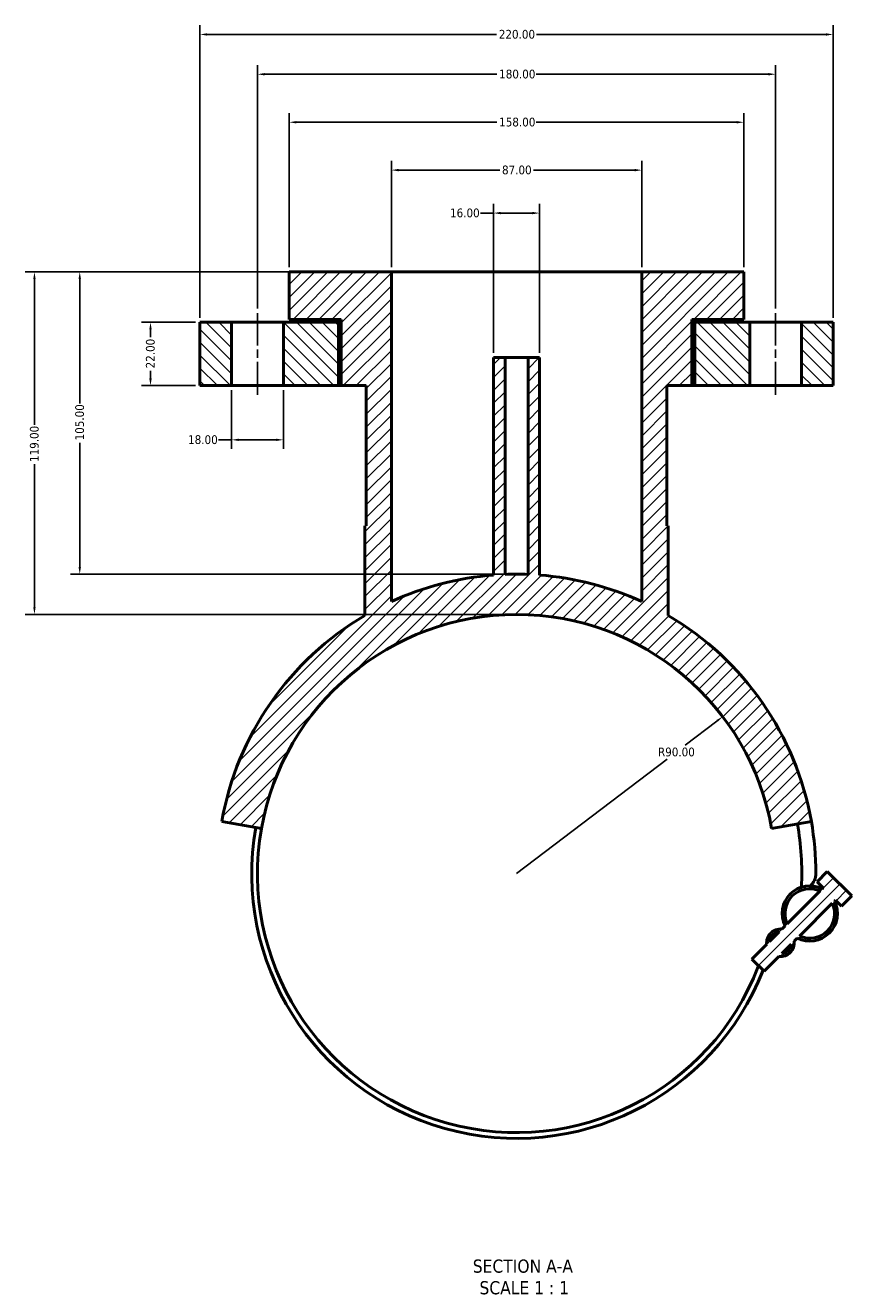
# Model space of a CAD drawing. Header units: millimetres. Extents: x -97 to 1006, y -296 to 1707.
# Tile 6 of 6: x 286 to 573, y 1268 to 1707. Entities that reach past the tile are written whole.
import ezdxf

# ---------------------------------------------------------------- set-up
doc = ezdxf.new("R2010")
doc.units = ezdxf.units.MM
doc.linetypes.add('CHAIN', pattern=[0.7087, 0.4724, -0.0591, 0.1181, -0.0591])
for name, color, linetype, lineweight in [('Centerline (ANSI)', 7, 'Continuous', 25), ('Dimension (ANSI)', 7, 'Continuous', 25), ('Hatch (ANSI)', 7, 'Continuous', 18), ('Symbol (ANSI)', 7, 'Continuous', 25), ('Visible (ANSI)', 7, 'Continuous', 50)]:
    doc.layers.add(name, color=color, linetype=linetype, lineweight=lineweight)
doc.styles.add('Label Text (ANSI)', font='tahoma.ttf')
doc.styles.add('Note Text (ANSI)', font='tahoma.ttf')
doc.dimstyles.new('Default - mm (ANSI)', dxfattribs={"dimtxt": 3.04800009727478, "dimasz": 2.5, "dimexe": 3.175, "dimexo": 1.6002, "dimgap": 0.7999999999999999, "dimtad": 0, "dimtoh": 1, "dimrnd": 1e-08, "dimzin": 4, "dimdsep": 46, "dimtxsty": 'Note Text (ANSI)', "dimcen": 0.09, "dimdle": 10, "dimclrd": 256, "dimclre": 256, "dimclrt": 256, "dimadec": 1, "dimazin": 1, "dimtfac": 1, "dimtofl": 0, "dimtmove": 0, "dimatfit": 3, "dimfxl": 1, "dimtolj": 1, "dimtzin": 4, "dimlwd": -1, "dimlwe": -1, "dimarcsym": 0})

# ---------------------------------------------------------------- blocks, each defined once
blk = doc.blocks.new('*D7')
at = {"layer": 'Defpoints', "color": 0, "transparency": 16777216}
for p in [(528.6045521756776, 1467.150140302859), (456.9806403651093, 1412.652293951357)]:
    blk.add_point(p, dxfattribs=at)
at = {"layer": 'Dimension (ANSI)', "transparency": 16777216}
for p, q in [((526.6149990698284, 1465.63631123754), (515.5371198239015, 1457.207274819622)), ((456.9806403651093, 1412.652293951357), (509.2643680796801, 1452.434407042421))]:
    blk.add_line(p, q, dxfattribs=at)
blk.add_solid([(526.3626942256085, 1465.967903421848), (526.8673039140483, 1465.304719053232), (528.6045521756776, 1467.150140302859)], dxfattribs=at)
at = {"layer": 'Dimension (ANSI)', "transparency": 16777216, "insert": (506.1276773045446, 1456.407274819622), "char_height": 3.04800009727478, "attachment_point": 1, "style": 'Note Text (ANSI)'}
blk.add_mtext('\\A1;R90.00', dxfattribs=at)
blk = doc.blocks.new('*D9')
at = {"layer": 'Defpoints', "color": 0, "transparency": 16777216}
for p in [(464.9806403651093, 1642.095719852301), (448.9806403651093, 1591.902293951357), (464.9806403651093, 1591.902293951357)]:
    blk.add_point(p, dxfattribs=at)
at = {"layer": 'Dimension (ANSI)', "transparency": 16777216}
for p, q in [((448.9806403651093, 1593.502493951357), (448.9806403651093, 1645.270719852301)), ((464.9806403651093, 1593.502493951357), (464.9806403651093, 1645.270719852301)), ((448.9806403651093, 1642.095719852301), (444.4621720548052, 1642.095719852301)), ((462.4806403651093, 1642.095719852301), (451.4806403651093, 1642.095719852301))]:
    blk.add_line(p, q, dxfattribs=at)
for points in [[(451.4806403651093, 1642.512386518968), (451.4806403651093, 1641.679053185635), (448.9806403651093, 1642.095719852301)], [(462.4806403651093, 1642.512386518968), (462.4806403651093, 1641.679053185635), (464.9806403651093, 1642.095719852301)]]:
    blk.add_solid(points, dxfattribs=at)
at = {"layer": 'Dimension (ANSI)', "transparency": 16777216, "insert": (433.8713161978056, 1643.682153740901), "char_height": 3.04800009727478, "attachment_point": 1, "style": 'Note Text (ANSI)'}
blk.add_mtext('\\A1;16.00', dxfattribs=at)
blk = doc.blocks.new('*D10')
at = {"layer": 'Defpoints', "color": 0, "transparency": 16777216}
for p in [(500.4806403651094, 1657.015723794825), (413.4806403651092, 1621.652293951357), (500.4806403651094, 1621.652293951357)]:
    blk.add_point(p, dxfattribs=at)
at = {"layer": 'Dimension (ANSI)', "transparency": 16777216}
for p, q in [((413.4806403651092, 1623.252493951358), (413.4806403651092, 1660.190723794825)), ((500.4806403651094, 1623.252493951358), (500.4806403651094, 1660.190723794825)), ((415.9806403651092, 1657.015723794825), (451.1296395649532, 1657.015723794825)), ((497.9806403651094, 1657.015723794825), (462.8316411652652, 1657.015723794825))]:
    blk.add_line(p, q, dxfattribs=at)
for points in [[(415.9806403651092, 1657.432390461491), (415.9806403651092, 1656.599057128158), (413.4806403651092, 1657.015723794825)], [(497.9806403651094, 1657.432390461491), (497.9806403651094, 1656.599057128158), (500.4806403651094, 1657.015723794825)]]:
    blk.add_solid(points, dxfattribs=at)
at = {"layer": 'Dimension (ANSI)', "transparency": 16777216, "insert": (451.9296395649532, 1658.609322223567), "char_height": 3.04800009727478, "attachment_point": 1, "style": 'Note Text (ANSI)'}
blk.add_mtext('\\A1;87.00', dxfattribs=at)
blk = doc.blocks.new('*D11')
at = {"layer": 'Defpoints', "color": 0, "transparency": 16777216}
for p in [(535.9806403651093, 1673.652293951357), (377.9806403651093, 1621.652293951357), (535.9806403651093, 1621.652293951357)]:
    blk.add_point(p, dxfattribs=at)
at = {"layer": 'Dimension (ANSI)', "transparency": 16777216}
for p, q in [((377.9806403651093, 1623.252493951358), (377.9806403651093, 1676.827293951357)), ((535.9806403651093, 1623.252493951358), (535.9806403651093, 1676.827293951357)), ((380.4806403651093, 1673.652293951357), (450.1409330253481, 1673.652293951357)), ((533.4806403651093, 1673.652293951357), (463.8203477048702, 1673.652293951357))]:
    blk.add_line(p, q, dxfattribs=at)
for points in [[(380.4806403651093, 1674.068960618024), (380.4806403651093, 1673.235627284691), (377.9806403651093, 1673.652293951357)], [(533.4806403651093, 1674.068960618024), (533.4806403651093, 1673.235627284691), (535.9806403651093, 1673.652293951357)]]:
    blk.add_solid(points, dxfattribs=at)
at = {"layer": 'Dimension (ANSI)', "transparency": 16777216, "insert": (450.9409330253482, 1675.2458923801), "char_height": 3.04800009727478, "attachment_point": 1, "style": 'Note Text (ANSI)'}
blk.add_mtext('\\A1;158.00', dxfattribs=at)
blk = doc.blocks.new('*D12')
at = {"layer": 'Defpoints', "color": 0, "transparency": 16777216}
for p in [(546.9806403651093, 1690.33024349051), (366.9806403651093, 1607.327293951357), (546.9806403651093, 1607.327293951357)]:
    blk.add_point(p, dxfattribs=at)
at = {"layer": 'Dimension (ANSI)', "transparency": 16777216}
for p, q in [((366.9806403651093, 1608.927493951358), (366.9806403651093, 1693.50524349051)), ((546.9806403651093, 1608.927493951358), (546.9806403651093, 1693.50524349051)), ((369.4806403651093, 1690.33024349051), (450.1409330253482, 1690.33024349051)), ((544.4806403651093, 1690.33024349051), (463.8203477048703, 1690.33024349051))]:
    blk.add_line(p, q, dxfattribs=at)
for points in [[(369.4806403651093, 1690.746910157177), (369.4806403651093, 1689.913576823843), (366.9806403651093, 1690.33024349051)], [(544.4806403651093, 1690.746910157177), (544.4806403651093, 1689.913576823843), (546.9806403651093, 1690.33024349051)]]:
    blk.add_solid(points, dxfattribs=at)
at = {"layer": 'Dimension (ANSI)', "transparency": 16777216, "insert": (450.9409330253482, 1691.923841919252), "char_height": 3.04800009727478, "attachment_point": 1, "style": 'Note Text (ANSI)'}
blk.add_mtext('\\A1;180.00', dxfattribs=at)
blk = doc.blocks.new('*D13')
at = {"layer": 'Defpoints', "color": 0, "transparency": 16777216}
for p in [(346.9806403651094, 1604.152293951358), (329.7992722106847, 1582.152293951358), (346.9806403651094, 1582.152293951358)]:
    blk.add_point(p, dxfattribs=at)
at = {"layer": 'Dimension (ANSI)', "transparency": 16777216}
for p, q in [((345.3804403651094, 1604.152293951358), (326.6242722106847, 1604.152293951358)), ((329.7992722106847, 1601.652293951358), (329.7992722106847, 1598.967472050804)), ((329.7992722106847, 1584.652293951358), (329.7992722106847, 1587.337115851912)), ((345.3804403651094, 1582.152293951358), (326.6242722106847, 1582.152293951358))]:
    blk.add_line(p, q, dxfattribs=at)
for points in [[(329.382605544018, 1601.652293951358), (330.2159388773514, 1601.652293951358), (329.7992722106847, 1604.152293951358)], [(329.382605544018, 1584.652293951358), (330.2159388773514, 1584.652293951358), (329.7992722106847, 1582.152293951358)]]:
    blk.add_solid(points, dxfattribs=at)
at = {"layer": 'Dimension (ANSI)', "transparency": 16777216, "insert": (328.2118148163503, 1588.137115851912), "char_height": 3.04800009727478, "attachment_point": 1, "rotation": 90, "style": 'Note Text (ANSI)'}
blk.add_mtext('\\A1;22.00', dxfattribs=at)
blk = doc.blocks.new('*D14')
at = {"layer": 'Defpoints', "color": 0, "transparency": 16777216}
for p in [(357.9806403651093, 1582.152293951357), (375.9806403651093, 1582.152293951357), (375.9806403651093, 1563.31864185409)]:
    blk.add_point(p, dxfattribs=at)
at = {"layer": 'Dimension (ANSI)', "transparency": 16777216}
for p, q in [((357.9806403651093, 1580.552093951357), (357.9806403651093, 1560.14364185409)), ((375.9806403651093, 1580.552093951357), (375.9806403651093, 1560.14364185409)), ((357.9806403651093, 1563.31864185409), (353.4621720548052, 1563.31864185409)), ((373.4806403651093, 1563.31864185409), (360.4806403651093, 1563.31864185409))]:
    blk.add_line(p, q, dxfattribs=at)
for points in [[(360.4806403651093, 1563.735308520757), (360.4806403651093, 1562.901975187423), (357.9806403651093, 1563.31864185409)], [(373.4806403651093, 1563.735308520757), (373.4806403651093, 1562.901975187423), (375.9806403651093, 1563.31864185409)]]:
    blk.add_solid(points, dxfattribs=at)
at = {"layer": 'Dimension (ANSI)', "transparency": 16777216, "insert": (342.8713161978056, 1564.912240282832), "char_height": 3.04800009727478, "attachment_point": 1, "style": 'Note Text (ANSI)'}
blk.add_mtext('\\A1;18.00', dxfattribs=at)
blk = doc.blocks.new('*D15')
at = {"layer": 'Defpoints', "color": 0, "transparency": 16777216}
for p in [(413.4806403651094, 1621.652293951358), (305.2195637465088, 1516.652293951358), (456.9806403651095, 1516.652293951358)]:
    blk.add_point(p, dxfattribs=at)
at = {"layer": 'Dimension (ANSI)', "transparency": 16777216}
for p, q in [((411.8804403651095, 1621.652293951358), (302.0445637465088, 1621.652293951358)), ((305.2195637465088, 1619.152293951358), (305.2195637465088, 1575.992001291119)), ((305.2195637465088, 1519.152293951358), (305.2195637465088, 1562.312586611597)), ((455.3804403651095, 1516.652293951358), (302.0445637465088, 1516.652293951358))]:
    blk.add_line(p, q, dxfattribs=at)
for points in [[(304.8028970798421, 1619.152293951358), (305.6362304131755, 1619.152293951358), (305.2195637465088, 1621.652293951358)], [(304.8028970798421, 1519.152293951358), (305.6362304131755, 1519.152293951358), (305.2195637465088, 1516.652293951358)]]:
    blk.add_solid(points, dxfattribs=at)
at = {"layer": 'Dimension (ANSI)', "transparency": 16777216, "insert": (303.633129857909, 1563.112586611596), "char_height": 3.04800009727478, "attachment_point": 1, "rotation": 90, "style": 'Note Text (ANSI)'}
blk.add_mtext('\\A1;105.00', dxfattribs=at)
blk = doc.blocks.new('*D16')
at = {"layer": 'Defpoints', "color": 0, "transparency": 16777216}
for p in [(413.4806403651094, 1621.652293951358), (289.4806403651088, 1502.652293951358), (456.9806403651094, 1502.652293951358)]:
    blk.add_point(p, dxfattribs=at)
at = {"layer": 'Dimension (ANSI)', "transparency": 16777216}
for p, q in [((411.8804403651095, 1621.652293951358), (286.3056403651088, 1621.652293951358)), ((289.4806403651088, 1619.152293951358), (289.4806403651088, 1568.492001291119)), ((289.4806403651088, 1505.152293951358), (289.4806403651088, 1554.812586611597)), ((455.3804403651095, 1502.652293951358), (286.3056403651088, 1502.652293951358))]:
    blk.add_line(p, q, dxfattribs=at)
for points in [[(289.0639736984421, 1619.152293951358), (289.8973070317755, 1619.152293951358), (289.4806403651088, 1621.652293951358)], [(289.0639736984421, 1505.152293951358), (289.8973070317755, 1505.152293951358), (289.4806403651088, 1502.652293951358)]]:
    blk.add_solid(points, dxfattribs=at)
at = {"layer": 'Dimension (ANSI)', "transparency": 16777216, "insert": (287.894206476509, 1555.612586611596), "char_height": 3.04800009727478, "attachment_point": 1, "rotation": 90, "style": 'Note Text (ANSI)'}
blk.add_mtext('\\A1;119.00', dxfattribs=at)
blk = doc.blocks.new('*D17')
at = {"layer": 'Defpoints', "color": 0, "transparency": 16777216}
for p in [(566.9806403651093, 1704.152293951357), (346.9806403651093, 1604.152293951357), (566.9806403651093, 1604.152293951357)]:
    blk.add_point(p, dxfattribs=at)
at = {"layer": 'Dimension (ANSI)', "transparency": 16777216}
for p, q in [((346.9806403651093, 1605.752493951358), (346.9806403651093, 1707.327293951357)), ((566.9806403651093, 1605.752493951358), (566.9806403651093, 1707.327293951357)), ((349.4806403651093, 1704.152293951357), (450.0211828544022, 1704.152293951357)), ((564.4806403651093, 1704.152293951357), (463.9400978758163, 1704.152293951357))]:
    blk.add_line(p, q, dxfattribs=at)
for points in [[(349.4806403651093, 1704.568960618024), (349.4806403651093, 1703.735627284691), (346.9806403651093, 1704.152293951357)], [(564.4806403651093, 1704.568960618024), (564.4806403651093, 1703.735627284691), (566.9806403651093, 1704.152293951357)]]:
    blk.add_solid(points, dxfattribs=at)
at = {"layer": 'Dimension (ANSI)', "transparency": 16777216, "insert": (450.8211828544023, 1705.739751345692), "char_height": 3.04800009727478, "attachment_point": 1, "style": 'Note Text (ANSI)'}
blk.add_mtext('\\A1;220.00', dxfattribs=at)

msp = doc.modelspace()

# ---------------------------------------------------------------- hatches: boundary and pattern name
at = {"layer": 'Hatch (ANSI)'}
h = msp.add_hatch(dxfattribs=at)
h.set_pattern_fill('ANSI31', color=256, scale=25.4, style=0)
h.set_pattern_definition([(45, (0, 0), (-2.245064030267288, 2.245064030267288), [])])
edge = h.paths.add_edge_path()
edge.add_line((550.2859905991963, 1394.434698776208), (549.2014367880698, 1393.350144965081))
edge.add_ellipse((548.673228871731, 1388.579296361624), major_axis=(-4.770848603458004, 0.5282079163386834), ratio=1, start_angle=270, end_angle=372.6356250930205)
edge.add_line((543.9023802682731, 1388.051088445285), (538.7737339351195, 1382.922442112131))
edge.add_line((538.7737339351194, 1382.922442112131), (543.0163746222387, 1378.679801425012))
edge.add_line((543.0163746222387, 1378.679801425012), (548.1450209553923, 1383.808447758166))
edge.add_ellipse((548.673228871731, 1388.579296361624), major_axis=(4.77084860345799, -0.5282079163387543), ratio=1, start_angle=270, end_angle=372.6356250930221)
edge.add_line((553.444077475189, 1389.107504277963), (554.5286312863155, 1390.192058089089))
edge.add_ellipse((558.8555665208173, 1398.76163401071), major_axis=(8.569575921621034, -4.32693523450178), ratio=1, start_angle=270, end_angle=413.5800862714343)
edge.add_line((567.4251424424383, 1403.088569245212), (567.7651119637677, 1403.428538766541))
edge.add_line((567.7651119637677, 1403.428538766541), (569.8864323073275, 1401.307218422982))
edge.add_line((569.8864323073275, 1401.307218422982), (573.4219662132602, 1404.842752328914))
edge.add_line((573.4219662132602, 1404.842752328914), (564.9366848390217, 1413.328033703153))
edge.add_line((564.9366848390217, 1413.328033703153), (561.401150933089, 1409.79249979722))
edge.add_line((561.401150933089, 1409.79249979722), (563.5224712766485, 1407.67117945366))
edge.add_line((563.5224712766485, 1407.67117945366), (563.1825017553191, 1407.331209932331))
edge.add_ellipse((558.8555665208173, 1398.76163401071), major_axis=(-8.569575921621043, 4.326935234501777), ratio=1, start_angle=270, end_angle=413.580086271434)
edge = h.paths.add_edge_path(flags=0)
edge.add_line((562.4333689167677, 1406.58207709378), (551.0351234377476, 1395.18383161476))
edge.add_ellipse((558.8555665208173, 1398.76163401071), major_axis=(-3.577802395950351, 7.820443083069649), ratio=1, start_angle=310.83242025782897, end_angle=450, ccw=False)
edge = h.paths.add_edge_path(flags=0)
edge.add_line((555.2777641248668, 1390.94119092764), (566.6760096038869, 1402.33943640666))
edge.add_ellipse((558.8555665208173, 1398.76163401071), major_axis=(3.577802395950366, -7.820443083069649), ratio=1, start_angle=310.83242025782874, end_angle=450, ccw=False)
edge = h.paths.add_edge_path(flags=0)
edge.add_line((548.2011507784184, 1392.34985895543), (544.9026662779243, 1389.051374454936))
edge.add_ellipse((548.673228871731, 1388.579296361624), major_axis=(0.472078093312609, 3.77056259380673), ratio=1, start_angle=14.272707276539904, end_angle=90.0000000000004, ccw=False)
edge = h.paths.add_edge_path(flags=0)
edge.add_line((549.1453069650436, 1384.808733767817), (552.4437914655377, 1388.107218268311))
edge.add_ellipse((548.673228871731, 1388.579296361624), major_axis=(-0.4720780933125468, -3.770562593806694), ratio=1, start_angle=14.272707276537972, end_angle=90, ccw=False)
edge = h.paths.add_edge_path()
edge.add_line((377.9806403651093, 1621.652293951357), (377.9806403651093, 1605.152293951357))
edge.add_line((377.9806403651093, 1605.152293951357), (396.0806403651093, 1605.152293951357))
edge.add_line((396.0806403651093, 1605.152293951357), (396.0806403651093, 1582.152293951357))
edge.add_line((396.0806403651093, 1582.152293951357), (404.7806403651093, 1582.152293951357))
edge.add_line((404.7806403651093, 1582.152293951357), (404.7806403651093, 1533.402293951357))
edge.add_line((404.7806403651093, 1533.402293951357), (404.2806403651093, 1533.402293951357))
edge.add_line((404.2806403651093, 1533.402293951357), (404.2806403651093, 1502.311147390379))
edge.add_ellipse((456.9806403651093, 1412.652293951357), major_axis=(-52.70000000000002, 89.65885343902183), ratio=1, start_angle=0, end_angle=49.5536877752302)
edge.add_line((354.5606340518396, 1430.711704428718), (368.3479425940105, 1428.280629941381))
edge.add_ellipse((456.9806403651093, 1412.652293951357), major_axis=(15.62833599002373, 88.63269777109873), ratio=1, start_angle=290, end_angle=450, ccw=False)
edge.add_line((545.6133381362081, 1428.280629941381), (559.400646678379, 1430.711704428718))
edge.add_ellipse((456.9806403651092, 1412.652293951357), major_axis=(-18.05941047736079, 102.4200063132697), ratio=1, start_angle=270, end_angle=319.5536877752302)
edge.add_line((509.6806403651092, 1502.311147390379), (509.6806403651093, 1533.402293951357))
edge.add_line((509.6806403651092, 1533.402293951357), (509.1806403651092, 1533.402293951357))
edge.add_line((509.1806403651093, 1533.402293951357), (509.1806403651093, 1582.152293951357))
edge.add_line((509.1806403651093, 1582.152293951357), (517.8806403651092, 1582.152293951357))
edge.add_line((517.8806403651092, 1582.152293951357), (517.8806403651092, 1605.152293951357))
edge.add_line((517.8806403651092, 1605.152293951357), (535.9806403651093, 1605.152293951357))
edge.add_line((535.9806403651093, 1605.152293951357), (535.9806403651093, 1621.652293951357))
edge.add_line((535.9806403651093, 1621.652293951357), (500.4806403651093, 1621.652293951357))
edge.add_line((500.4806403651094, 1621.652293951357), (500.4806403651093, 1507.117896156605))
edge.add_ellipse((456.9806403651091, 1412.652293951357), major_axis=(-94.46560220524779, 43.50000000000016), ratio=1, start_angle=270, end_angle=290.3136391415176)
edge.add_line((464.9806403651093, 1516.344145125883), (464.9806403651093, 1591.902293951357))
edge.add_line((464.9806403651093, 1591.902293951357), (460.9806403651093, 1591.902293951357))
edge.add_line((460.9806403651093, 1591.902293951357), (460.9806403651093, 1516.57534240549))
edge.add_ellipse((456.9806403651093, 1412.652293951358), major_axis=(-103.9230484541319, 4.000000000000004), ratio=1, start_angle=270, end_angle=274.4084550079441)
edge.add_line((452.9806403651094, 1516.57534240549), (452.9806403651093, 1591.902293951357))
edge.add_line((452.9806403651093, 1591.902293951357), (448.9806403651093, 1591.902293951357))
edge.add_line((448.9806403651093, 1591.902293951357), (448.9806403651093, 1516.344145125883))
edge.add_ellipse((456.9806403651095, 1412.652293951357), major_axis=(-103.6918511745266, -8.00000000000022), ratio=1, start_angle=270, end_angle=290.3136391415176)
edge.add_line((413.4806403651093, 1507.117896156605), (413.4806403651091, 1621.652293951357))
edge.add_line((413.4806403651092, 1621.652293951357), (377.9806403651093, 1621.652293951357))
h = msp.add_hatch(dxfattribs=at)
h.set_pattern_fill('ANSI31', color=256, scale=25.4, angle=90.00021045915, style=0)
h.set_pattern_definition([(135.00021045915, (0, 0), (-2.245055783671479, -2.245072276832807), [])])
h.paths.add_polyline_path([(357.9806403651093, 1582.152293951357), (357.9806403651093, 1604.152293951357), (346.9806403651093, 1604.152293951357), (346.9806403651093, 1582.152293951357)])
h.paths.add_polyline_path([(375.9806403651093, 1604.152293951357), (375.9806403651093, 1582.152293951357), (395.0806403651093, 1582.152293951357), (395.0806403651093, 1604.152293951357)])
h.paths.add_polyline_path([(555.9806403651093, 1604.152293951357), (555.9806403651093, 1582.152293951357), (566.9806403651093, 1582.152293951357), (566.9806403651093, 1604.152293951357)])
h.paths.add_polyline_path([(537.9806403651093, 1582.152293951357), (537.9806403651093, 1604.152293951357), (518.8806403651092, 1604.152293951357), (518.8806403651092, 1582.152293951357)])

# ---------------------------------------------------------------- linework, layer by layer
at = {"layer": 'Centerline (ANSI)', "linetype": 'CHAIN', "ltscale": 24.19218254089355}
for p, q in [((366.9806403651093, 1578.977293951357), (366.9806403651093, 1607.327293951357)), ((546.9806403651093, 1578.977293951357), (546.9806403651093, 1607.327293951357))]:
    msp.add_line(p, q, dxfattribs=at)
at = {"layer": 'Visible (ANSI)'}
for p, q in [((377.9806403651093, 1621.652293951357), (377.9806403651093, 1605.152293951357)), ((413.4806403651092, 1621.652293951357), (377.9806403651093, 1621.652293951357)), ((413.4806403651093, 1507.117896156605), (413.4806403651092, 1621.652293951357)), ((413.4806403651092, 1621.652293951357), (500.4806403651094, 1621.652293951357)), ((535.9806403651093, 1621.652293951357), (500.4806403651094, 1621.652293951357)), ((500.4806403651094, 1621.652293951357), (500.4806403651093, 1507.117896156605)), ((535.9806403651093, 1605.152293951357), (535.9806403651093, 1621.652293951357)), ((377.9806403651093, 1605.152293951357), (396.0806403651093, 1605.152293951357)), ((396.0806403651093, 1605.152293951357), (396.0806403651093, 1582.152293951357)), ((517.8806403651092, 1582.152293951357), (517.8806403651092, 1605.152293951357)), ((517.8806403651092, 1605.152293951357), (535.9806403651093, 1605.152293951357)), ((357.9806403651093, 1604.152293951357), (346.9806403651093, 1604.152293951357)), ((346.9806403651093, 1604.152293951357), (346.9806403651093, 1582.152293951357)), ((357.9806403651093, 1582.152293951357), (357.9806403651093, 1604.152293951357)), ((357.9806403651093, 1604.152293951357), (375.9806403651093, 1604.152293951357)), ((375.9806403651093, 1604.152293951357), (375.9806403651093, 1582.152293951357)), ((395.0806403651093, 1604.152293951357), (375.9806403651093, 1604.152293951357)), ((395.0806403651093, 1582.152293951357), (395.0806403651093, 1604.152293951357)), ((395.0806403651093, 1604.152293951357), (396.0806403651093, 1604.152293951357)), ((517.8806403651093, 1604.152293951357), (518.8806403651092, 1604.152293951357)), ((537.9806403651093, 1604.152293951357), (518.8806403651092, 1604.152293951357)), ((518.8806403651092, 1604.152293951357), (518.8806403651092, 1582.152293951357)), ((537.9806403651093, 1582.152293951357), (537.9806403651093, 1604.152293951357)), ((537.9806403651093, 1604.152293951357), (555.9806403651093, 1604.152293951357)), ((555.9806403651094, 1604.152293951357), (555.9806403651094, 1582.152293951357)), ((566.9806403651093, 1604.152293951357), (555.9806403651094, 1604.152293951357)), ((566.9806403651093, 1582.152293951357), (566.9806403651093, 1604.152293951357)), ((452.9806403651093, 1591.902293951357), (448.9806403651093, 1591.902293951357)), ((448.9806403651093, 1591.902293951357), (448.9806403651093, 1516.344145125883)), ((452.9806403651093, 1516.57534240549), (452.9806403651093, 1591.902293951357)), ((452.9806403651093, 1591.902293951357), (460.9806403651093, 1591.902293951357)), ((464.9806403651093, 1591.902293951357), (460.9806403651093, 1591.902293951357)), ((460.9806403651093, 1591.902293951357), (460.9806403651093, 1516.57534240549)), ((464.9806403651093, 1516.344145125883), (464.9806403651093, 1591.902293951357)), ((346.9806403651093, 1582.152293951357), (357.9806403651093, 1582.152293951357)), ((375.9806403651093, 1582.152293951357), (357.9806403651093, 1582.152293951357)), ((375.9806403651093, 1582.152293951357), (395.0806403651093, 1582.152293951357)), ((395.0806403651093, 1582.152293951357), (396.0806403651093, 1582.152293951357)), ((396.0806403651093, 1582.152293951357), (404.7806403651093, 1582.152293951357)), ((404.7806403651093, 1582.152293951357), (404.7806403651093, 1533.402293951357)), ((509.1806403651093, 1533.402293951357), (509.1806403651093, 1582.152293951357)), ((509.1806403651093, 1582.152293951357), (517.8806403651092, 1582.152293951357)), ((517.8806403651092, 1582.152293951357), (518.8806403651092, 1582.152293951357)), ((518.8806403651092, 1582.152293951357), (537.9806403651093, 1582.152293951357)), ((555.9806403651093, 1582.152293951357), (537.9806403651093, 1582.152293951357)), ((555.9806403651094, 1582.152293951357), (566.9806403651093, 1582.152293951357)), ((404.7806403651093, 1533.402293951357), (404.2806403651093, 1533.402293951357)), ((404.2806403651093, 1533.402293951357), (404.2806403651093, 1502.311147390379)), ((509.6806403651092, 1533.402293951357), (509.1806403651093, 1533.402293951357)), ((509.6806403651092, 1502.311147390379), (509.6806403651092, 1533.402293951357)), ((354.5606340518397, 1430.711704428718), (368.3479425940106, 1428.280629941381)), ((545.613338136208, 1428.280629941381), (559.4006466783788, 1430.711704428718)), ((561.401150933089, 1409.79249979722), (564.9366848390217, 1413.328033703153)), ((573.4219662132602, 1404.842752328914), (564.9366848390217, 1413.328033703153)), ((561.401150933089, 1409.79249979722), (563.5224712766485, 1407.67117945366)), ((563.5224712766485, 1407.67117945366), (563.1825017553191, 1407.331209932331)), ((562.4333689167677, 1406.58207709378), (551.0351234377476, 1395.18383161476)), ((567.4251424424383, 1403.088569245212), (567.7651119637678, 1403.428538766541)), ((567.7651119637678, 1403.428538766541), (569.8864323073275, 1401.307218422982)), ((569.8864323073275, 1401.307218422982), (573.4219662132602, 1404.842752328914)), ((555.277764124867, 1390.94119092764), (566.676009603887, 1402.33943640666)), ((550.2859905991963, 1394.434698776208), (549.2014367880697, 1393.350144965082)), ((548.2011507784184, 1392.34985895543), (544.9026662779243, 1389.051374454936)), ((553.444077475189, 1389.107504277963), (554.5286312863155, 1390.192058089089)), ((543.9023802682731, 1388.051088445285), (538.7737339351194, 1382.922442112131)), ((549.1453069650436, 1384.808733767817), (552.4437914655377, 1388.107218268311)), ((538.7737339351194, 1382.922442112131), (543.0163746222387, 1378.679801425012)), ((543.0163746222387, 1378.679801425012), (548.1450209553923, 1383.808447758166))]:
    msp.add_line(p, q, dxfattribs=at)
for centre, radius, start, end in [((456.9806403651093, 1412.652293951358), 103.9999999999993, 87.79577249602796, 92.204227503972), ((456.9806403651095, 1412.652293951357), 104.0000000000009, 94.41172578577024, 114.7253649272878), ((456.9806403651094, 1412.652293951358), 103.9999999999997, 65.27463507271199, 85.5882742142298), ((456.9806403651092, 1412.652293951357), 103.9999999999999, 120.4463122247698, 170), ((456.9806403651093, 1412.652293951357), 90.00000000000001, 9.999999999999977, 170), ((456.9806403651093, 1412.652293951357), 104, 9.99999999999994, 59.55368777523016), ((456.9806403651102, 1412.652293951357), 99.09999999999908, 357.2611298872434, 10.00000000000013), ((456.9806403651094, 1412.652293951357), 103.9999999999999, 0, 9.999999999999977), ((456.9806403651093, 1412.652293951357), 92.00000000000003, 170, 338.5878762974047), ((456.9806403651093, 1412.652293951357), 90.00000000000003, 170, 338.9390114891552), ((555.2228071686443, 1412.652293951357), 5.757833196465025, 311.7923728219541, 0), ((558.8555665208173, 1398.76163401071), 9.600000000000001, 63.20995686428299, 206.7900431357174), ((558.8555665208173, 1398.76163401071), 8.6, 65.41621012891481, 204.5837898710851), ((558.8555665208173, 1398.76163401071), 9.6, 243.2099568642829, 26.79004313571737), ((558.8555665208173, 1398.76163401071), 8.599999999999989, 245.4162101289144, 24.58378987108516), ((548.673228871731, 1388.579296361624), 4.800000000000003, 83.68218745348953, 186.3178125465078), ((548.673228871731, 1388.579296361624), 3.800000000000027, 97.136353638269, 172.8636463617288), ((548.673228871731, 1388.579296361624), 4.799999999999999, 263.6821874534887, 6.317812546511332), ((548.673228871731, 1388.579296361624), 3.799999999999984, 277.1363536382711, 352.8636463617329), ((556.1494628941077, 1374.463785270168), 16.26766938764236, 157.805145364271, 158.9390114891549)]:
    msp.add_arc(centre, radius, start, end, dxfattribs=at)

# ---------------------------------------------------------------- texts
at = {"layer": 'Symbol (ANSI)', "char_height": 4.571999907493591, "attachment_point": 7, "style": 'Label Text (ANSI)'}
for s, insert in [('SECTION A-A', (441.776888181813, 1273.88763277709)), ('SCALE 1 : 1', (444.0962336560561, 1266.374775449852))]:
    msp.add_mtext(s, dxfattribs=dict(at, insert=insert))

# ---------------------------------------------------------------- dimensions: what is measured, and where the dimension line sits
at = {"layer": 'Dimension (ANSI)'}
for base, p1, p2, angle, override, picture, middle in [((566.9806403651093, 1704.152293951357), (346.9806403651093, 1604.152293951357), (566.9806403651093, 1604.152293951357), 180, {"dimgap": 0.7999999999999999, "dimtoh": 0, "dimdec": 2, "dimtol": 0, "dimlim": 0, "dimtp": 0, "dimtm": -0, "dimtdec": 2, "dimatfit": 1}, '*D17', (456.9806403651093, 1704.152293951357)), ((535.9806403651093, 1673.652293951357), (377.9806403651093, 1621.652293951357), (535.9806403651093, 1621.652293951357), 180, {"dimgap": 0.7999999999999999, "dimtoh": 0, "dimdec": 2, "dimtol": 0, "dimlim": 0, "dimtp": 0, "dimtm": -0, "dimtdec": 2, "dimatfit": 1}, '*D11', (456.9806403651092, 1673.652293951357)), ((464.9806403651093, 1642.095719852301), (448.9806403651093, 1591.902293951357), (464.9806403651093, 1591.902293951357), 180, {"dimgap": 0.7999999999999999, "dimtoh": 0, "dimdec": 2, "dimtol": 0, "dimlim": 0, "dimtp": 0, "dimtm": -0, "dimtdec": 2, "dimatfit": 2}, '*D9', (438.7667441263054, 1642.095719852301)), ((289.4806403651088, 1502.652293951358), (413.4806403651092, 1621.652293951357), (456.9806403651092, 1502.652293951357), 90, {"dimgap": 0.7999999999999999, "dimtoh": 0, "dimdec": 2, "dimtol": 0, "dimlim": 0, "dimtp": 0, "dimtm": -0, "dimtdec": 2, "dimatfit": 1}, '*D16', (289.4806403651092, 1561.652293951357)), ((305.2195637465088, 1516.652293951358), (413.4806403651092, 1621.652293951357), (456.9806403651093, 1516.652293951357), 90, {"dimgap": 0.7999999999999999, "dimtoh": 0, "dimdec": 2, "dimtol": 0, "dimlim": 0, "dimtp": 0, "dimtm": -0, "dimtdec": 2, "dimatfit": 1}, '*D15', (305.2195637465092, 1569.152293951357)), ((329.7992722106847, 1582.152293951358), (346.9806403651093, 1604.152293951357), (346.9806403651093, 1582.152293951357), 90, {"dimgap": 0.7999999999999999, "dimtoh": 0, "dimdec": 2, "dimtol": 0, "dimlim": 0, "dimtp": 0, "dimtm": -0, "dimtdec": 2, "dimatfit": 1}, '*D13', (329.7992722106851, 1593.152293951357))]:
    dim = msp.add_linear_dim(base=base, p1=p1, p2=p2, angle=angle, dimstyle='Default - mm (ANSI)', override=override, dxfattribs=at)
    dim.commit()
    dim.dimension.update_dxf_attribs({"geometry": picture, "text_midpoint": middle, "dimtype": 160})
for base, p1, p2, override, picture, middle in [((546.9806403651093, 1690.33024349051), (366.9806403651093, 1607.327293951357), (546.9806403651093, 1607.327293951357), {"dimgap": 0.7999999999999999, "dimtoh": 0, "dimdec": 2, "dimtol": 0, "dimlim": 0, "dimtp": 0, "dimtm": -0, "dimtdec": 2, "dimatfit": 1}, '*D12', (456.9806403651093, 1690.33024349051)), ((500.4806403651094, 1657.015723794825), (413.4806403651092, 1621.652293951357), (500.4806403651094, 1621.652293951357), {"dimgap": 0.7999999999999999, "dimtoh": 0, "dimdec": 2, "dimtol": 0, "dimlim": 0, "dimtp": 0, "dimtm": -0, "dimtdec": 2, "dimatfit": 1}, '*D10', (456.9806403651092, 1657.015723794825)), ((375.9806403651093, 1563.31864185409), (357.9806403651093, 1582.152293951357), (375.9806403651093, 1582.152293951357), {"dimgap": 0.7999999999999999, "dimtoh": 0, "dimdec": 2, "dimtol": 0, "dimlim": 0, "dimtp": 0, "dimtm": -0, "dimtdec": 2, "dimatfit": 2}, '*D14', (347.7667441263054, 1563.31864185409))]:
    dim = msp.add_linear_dim(base=base, p1=p1, p2=p2, dimstyle='Default - mm (ANSI)', override=override, dxfattribs=at)
    dim.commit()
    dim.dimension.update_dxf_attribs({"geometry": picture, "text_midpoint": middle, "dimtype": 160})
dim = msp.add_radius_dim(center=(456.9806403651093, 1412.652293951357), mpoint=(528.6045521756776, 1467.150140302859), dimstyle='Default - mm (ANSI)', override={"dimgap": 0.7999999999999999, "dimtih": 1, "dimdec": 2, "dimlfac": 0.9999999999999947, "dimcen": 0, "dimdle": 0, "dimtol": 0, "dimlim": 0, "dimtp": 0, "dimtm": -0, "dimtdec": 2, "dimtmove": 2}, dxfattribs=at)
dim.commit()
dim.dimension.update_dxf_attribs({"geometry": '*D7', "text_midpoint": (512.4007439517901, 1454.820840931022), "dimtype": 164})

doc.saveas('drawing.dxf')
